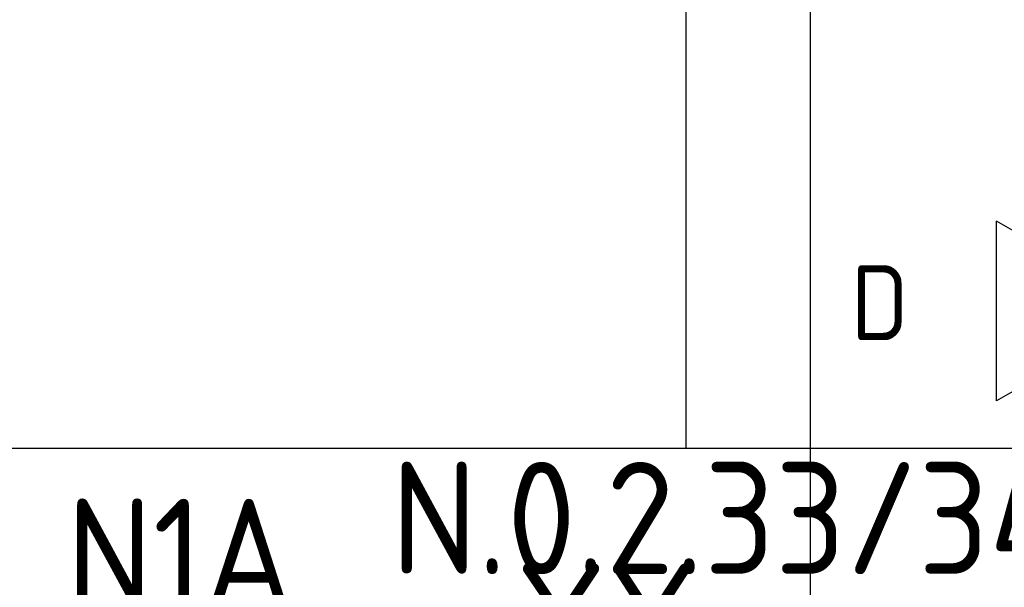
# Model space of a CAD drawing. Header units: millimetres. Extents: x -39149 to 267781, y -2340 to 58540.
# Tile 221 of 244: x 41812 to 43393, y 36789 to 37700. Entities that reach past the tile are written whole.
import ezdxf
from ezdxf.enums import TextEntityAlignment as Align

# ---------------------------------------------------------------- set-up
doc = ezdxf.new("R2010")
doc.units = ezdxf.units.MM
doc.header["$LTSCALE"] = 100
doc.header["$MEASUREMENT"] = 0
doc.linetypes.add('B0605', pattern=[141, 70, -35, 1, -35])
for name, color, linetype in [('A Stramien', 7, 'Continuous'), ('EL6131--_KG', 3, 'Continuous'), ('EL6311--_LICHT_BINNEN', 3, 'Continuous'), ('EL6441--_DATACOM', 3, 'Continuous')]:
    doc.layers.add(name, color=color, linetype=linetype)
doc.styles.add('buro-012', font='isocp.shx', dxfattribs={"height": 120})
doc.styles.add('BURO-018', font='isocp.shx', dxfattribs={"height": 180})
doc.styles.add('GENERATED_STYLE_3', font='swiss.ttf', dxfattribs={"width": 0.96})

# ---------------------------------------------------------------- blocks, each defined once
blk = doc.blocks.new('Standard grid marker_17')
at = {"layer": 'A Stramien', "color": 8, "linetype": 'B0605', "lineweight": 0}
blk.add_line((4000, 0), (46394.8, 0), dxfattribs=at)
at = {"layer": 'A Stramien', "color": 4, "lineweight": 0, "style": 'GENERATED_STYLE_3'}
blk.add_attdef('AC_MARKERTEXT_1', text='', height=100, rotation=90, dxfattribs=at).set_placement((-20, -52.3), align=Align.BOTTOM_LEFT)
blk = doc.blocks.new('armatuur2Anood')
at = {"layer": 'EL6311--_LICHT_BINNEN', "linetype": 'Continuous', "style": 'BURO-018'}
for tag, p in [('E_GROEP', (27319.9, 10643.2)), ('E_GKAST', (27319.9, 10643.2)), ('E_SGROEP', (27769.9, 10643.2)), ('E_ARMCODE', (28004.6, 9878.6)), ('E_SLET', (27769.9, 9843.2))]:
    blk.add_attdef(tag, text='', height=180, dxfattribs=at).set_placement(p, align=Align.MIDDLE)
blk = doc.blocks.new('E00153')
at = {"color": 0, "linetype": 'Continuous'}
for p, q in [((-1.443, 7), (1.443, 7)), ((0, 4.5), (-1.443, 7)), ((0, 4.5), (1.443, 7))]:
    blk.add_line(p, q, dxfattribs=at)
at = {"color": 7, "style": 'BURO-018'}
for tag, p in [('COMMENT1', (-6, 12)), ('COMMENT2', (6, 12)), ('DATACOM1', (-6, 9)), ('DATACOM2', (6, 9))]:
    blk.add_attdef(tag, text='', height=1.8, dxfattribs=at).set_placement(p, align=Align.MIDDLE)
at = {"color": 0, "style": 'BURO-018'}
blk.add_attdef('TEXT1', text='', height=1.8, dxfattribs=at).set_placement((2.5, 6), align=Align.MIDDLE)
at = {"color": 0, "linetype": 'Continuous', "style": 'BURO-018', "flags": 1}
blk.add_attdef('ARTICLECODE', text='', height=1.8, dxfattribs=at).set_placement((0, 0), align=Align.MIDDLE)

msp = doc.modelspace()

# ---------------------------------------------------------------- linework, layer by layer
at = {"layer": 'EL6131--_KG'}
for p, q in [((42881.7, 39705.1), (42881.7, 37012.3)), ((43081.7, 36612.3), (43081.7, 39505.1)), ((57716.5, 37012.3), (39861.7, 37012.3)), ((57716.5, 37012.3), (39861.7, 37012.3))]:
    msp.add_line(p, q, dxfattribs=at)

# ---------------------------------------------------------------- block references
at = {"layer": 'A Stramien', "color": 1, "linetype": 'Continuous', "lineweight": 0, "zscale": 1000, "rotation": 270}
msp.add_blockref('Standard grid marker_17', (43211.5, 48900), dxfattribs=at)
at = {"layer": 'EL6311--_LICHT_BINNEN'}
ref = msp.add_blockref('armatuur2Anood', (14749.6, 26347), dxfattribs=at)
ref.add_attrib('E_ARMCODE', 'YX', dxfattribs={"linetype": 'Continuous', "height": 180, "style": 'BURO-018'}).set_placement((42754.2, 36737.6), align=Align.MIDDLE)
ref.add_attrib('E_GROEP', 'N1A', dxfattribs={"linetype": 'Continuous', "height": 180, "style": 'BURO-018'}).set_placement((42069.5, 36841.5), align=Align.MIDDLE)
at = {"layer": 'EL6441--_DATACOM', "linetype": 'Continuous'}
ref = msp.add_blockref('E00153', (44080.7, 37232.7), dxfattribs=dict(at, xscale=100, yscale=100, zscale=100, rotation=90))
ref.add_attrib('DATACOM1', 'N.0.2.33/34', dxfattribs={"layer": '0', "color": 1, "linetype": 'ByBlock', "height": 180, "style": 'BURO-018'}).set_placement((42949, 36900.8), align=Align.MIDDLE)
ref.add_attrib('TEXT1', 'D', dxfattribs={"layer": '0', "color": 3, "linetype": 'ByBlock', "height": 120, "style": 'buro-012'}).set_placement((43193.1, 37246.1), align=Align.MIDDLE)

doc.saveas('drawing.dxf')
